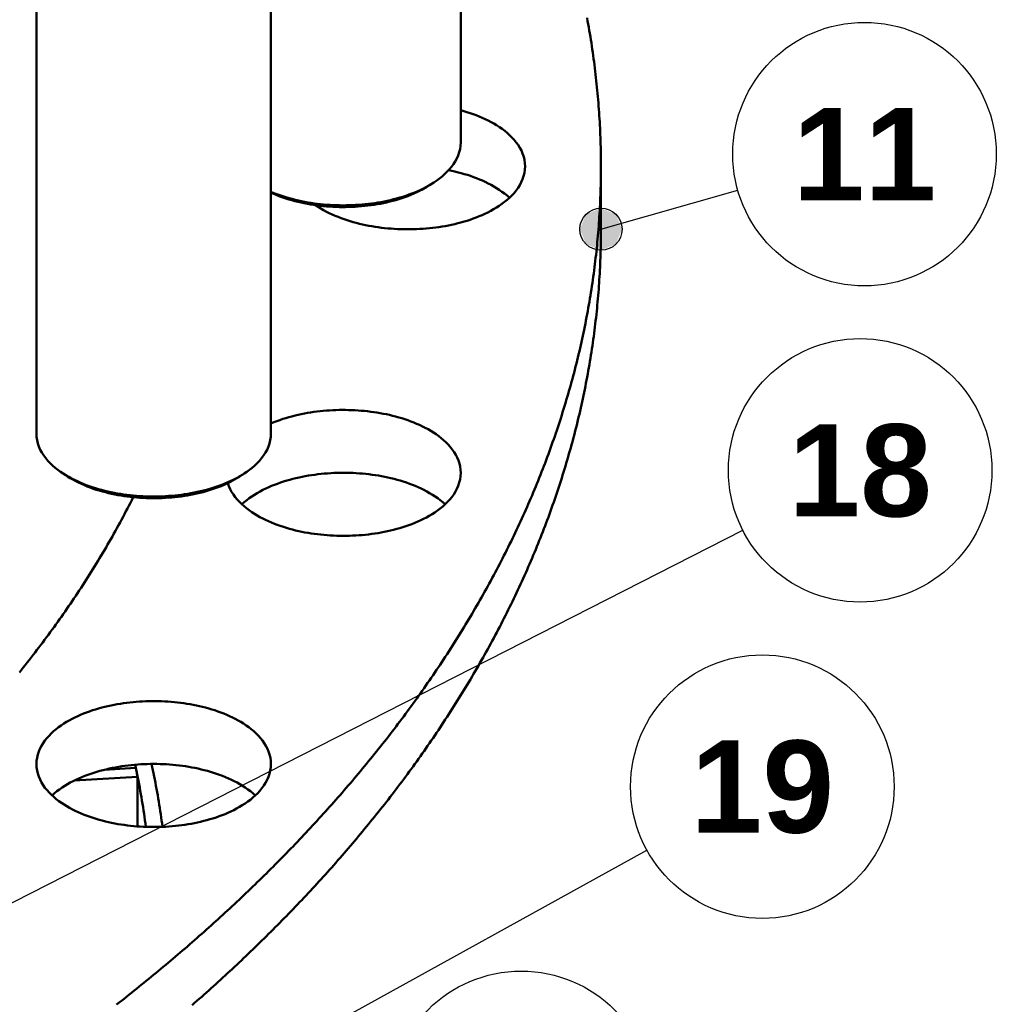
# Model space of a CAD drawing. Header units: millimetres. Extents: x 0 to 841, y 0 to 594.
# Tile 30 of 38: x 418 to 455, y 347 to 385. Entities that reach past the tile are written whole.
import ezdxf
from ezdxf.enums import TextEntityAlignment as Align

# ---------------------------------------------------------------- set-up
doc = ezdxf.new("R2010")
doc.units = ezdxf.units.MM
for name, color, linetype, lineweight in [('ACH', 7, 'CONTINUOUS', 13), ('COTA', 7, 'CONTINUOUS', 25), ('FINA', 7, 'CONTINUOUS', 25), ('TXT', 7, 'CONTINUOUS', 25), ('VIS', 7, 'CONTINUOUS', 50)]:
    doc.layers.add(name, color=color, linetype=linetype, lineweight=lineweight)
doc.styles.add('STDB', font='LiberationSans-Bold.ttf')

msp = doc.modelspace()

# ---------------------------------------------------------------- hatches: boundary and pattern name
at = {"layer": 'ACH'}
h = msp.add_hatch(color=7, dxfattribs=at)
h.dxf.hatch_style = 1
h.paths.add_polyline_path([(440.982, 376.62), (440.748, 377.186), (440.182, 377.42), (439.617, 377.186), (439.382, 376.62), (439.617, 376.055), (440.182, 375.82), (440.748, 376.055)])

# ---------------------------------------------------------------- linework, layer by layer
at = {"layer": 'COTA'}
for p, q in [((440.182, 376.62), (445.374, 378.1)), ((396.526, 340.199), (445.563, 365.199)), ((422.603, 342.398), (441.929, 353.055))]:
    msp.add_line(p, q, dxfattribs=at)
msp.add_circle((440.182, 376.62), 0.8, dxfattribs=at)
at = {"layer": 'FINA'}
for centre in [(450.182, 379.47), (450.018, 367.47), (446.307, 355.47), (437.157, 343.47)]:
    msp.add_circle(centre, 5, dxfattribs=at)
at = {"layer": 'VIS'}
for points in [[(434.863, 398.107), (434.863, 379.915)], [(418.764, 387.06), (418.764, 368.867)], [(427.662, 387.06), (427.662, 368.867)], [(440.182, 379.005), (440.182, 379.125), (440.181, 379.246), (440.18, 379.366), (440.178, 379.487), (440.176, 379.608), (440.174, 379.728), (440.17, 379.849), (440.167, 379.969), (440.163, 380.09), (440.158, 380.21), (440.153, 380.331), (440.148, 380.451), (440.142, 380.571), (440.135, 380.692), (440.128, 380.812), (440.121, 380.932), (440.113, 381.053), (440.104, 381.173), (440.095, 381.293), (440.086, 381.413), (440.076, 381.534), (440.066, 381.654), (440.055, 381.774), (440.044, 381.894), (440.032, 382.014), (440.02, 382.134), (440.007, 382.254), (439.994, 382.373), (439.98, 382.493), (439.966, 382.613), (439.952, 382.733), (439.937, 382.852), (439.921, 382.972), (439.905, 383.091), (439.889, 383.211), (439.872, 383.33), (439.854, 383.449), (439.836, 383.569), (439.818, 383.688), (439.799, 383.807), (439.78, 383.926), (439.76, 384.045), (439.74, 384.164), (439.72, 384.283), (439.699, 384.401), (439.677, 384.52), (439.655, 384.638)], [(434.863, 381.136), (434.982, 381.103), (435.1, 381.067), (435.218, 381.029), (435.334, 380.988), (435.45, 380.945), (435.565, 380.899), (435.679, 380.85), (435.791, 380.799), (435.902, 380.745), (436.012, 380.688), (436.12, 380.627), (436.226, 380.563), (436.33, 380.496), (436.431, 380.425), (436.53, 380.351), (436.625, 380.272), (436.717, 380.19), (436.805, 380.103), (436.889, 380.012), (436.967, 379.916), (437.039, 379.816), (437.105, 379.711), (437.162, 379.601), (437.211, 379.488), (437.251, 379.371), (437.28, 379.251), (437.297, 379.128), (437.303, 379.005)], [(433.845, 378.394), (433.951, 378.466), (434.053, 378.541), (434.153, 378.62), (434.248, 378.704), (434.34, 378.792), (434.427, 378.884), (434.509, 378.981), (434.585, 379.084), (434.653, 379.191), (434.714, 379.302), (434.766, 379.418), (434.807, 379.539), (434.838, 379.662), (434.856, 379.788), (434.863, 379.915)], [(421.805, 347.198), (421.9, 347.272), (421.994, 347.346), (422.088, 347.42), (422.183, 347.495), (422.277, 347.569), (422.37, 347.644), (422.464, 347.719), (422.558, 347.794), (422.651, 347.869), (422.744, 347.945), (422.838, 348.02), (422.931, 348.096), (423.024, 348.172), (423.117, 348.248), (423.209, 348.324), (423.302, 348.401), (423.394, 348.477), (423.486, 348.554), (423.579, 348.631), (423.671, 348.708), (423.762, 348.785), (423.854, 348.863), (423.946, 348.94), (424.037, 349.018), (424.129, 349.096), (424.22, 349.174), (424.311, 349.252), (424.402, 349.33), (424.492, 349.409), (424.583, 349.488), (424.674, 349.566), (424.764, 349.645), (424.854, 349.725), (424.944, 349.804), (425.034, 349.883), (425.124, 349.963), (425.213, 350.043), (425.303, 350.123), (425.392, 350.203), (425.481, 350.284), (425.57, 350.364), (425.659, 350.445), (425.748, 350.526), (425.836, 350.607), (425.925, 350.688), (426.013, 350.769), (426.101, 350.851), (426.189, 350.932), (426.277, 351.014), (426.364, 351.096), (426.452, 351.179), (426.539, 351.261), (426.626, 351.343), (426.713, 351.426), (426.8, 351.509), (426.886, 351.592), (426.973, 351.675), (427.059, 351.759), (427.145, 351.842), (427.231, 351.926), (427.317, 352.01), (427.403, 352.094), (427.488, 352.178), (427.573, 352.263), (427.658, 352.348), (427.743, 352.432), (427.828, 352.517), (427.913, 352.602), (427.997, 352.688), (428.081, 352.773), (428.165, 352.859), (428.249, 352.945), (428.333, 353.031), (428.416, 353.117), (428.5, 353.203), (428.583, 353.29), (428.666, 353.377), (428.748, 353.464), (428.831, 353.551), (428.913, 353.638), (428.996, 353.725), (429.078, 353.813), (429.159, 353.901), (429.241, 353.989), (429.322, 354.077), (429.404, 354.165), (429.485, 354.254), (429.566, 354.343), (429.646, 354.431), (429.727, 354.52), (429.807, 354.61), (429.887, 354.699), (429.967, 354.789), (430.046, 354.878), (430.126, 354.968), (430.205, 355.059), (430.284, 355.149), (430.363, 355.239), (430.442, 355.33), (430.52, 355.421), (430.598, 355.512), (430.676, 355.603), (430.754, 355.694), (430.832, 355.786), (430.909, 355.878), (430.986, 355.97), (431.063, 356.062), (431.14, 356.154), (431.216, 356.247), (431.292, 356.339), (431.368, 356.432), (431.444, 356.525), (431.52, 356.618), (431.595, 356.712), (431.67, 356.805), (431.745, 356.899), (431.82, 356.993), (431.894, 357.087), (431.969, 357.182), (432.043, 357.276), (432.116, 357.371), (432.19, 357.466), (432.263, 357.561), (432.336, 357.656), (432.409, 357.751), (432.481, 357.847), (432.554, 357.943), (432.626, 358.039), (432.698, 358.135), (432.769, 358.231), (432.84, 358.328), (432.912, 358.424), (432.982, 358.521), (433.053, 358.618), (433.123, 358.716), (433.193, 358.813), (433.263, 358.911), (433.333, 359.009), (433.402, 359.107), (433.471, 359.205), (433.54, 359.303), (433.608, 359.402), (433.676, 359.5), (433.744, 359.599), (433.812, 359.698), (433.88, 359.798), (433.947, 359.897), (434.014, 359.997), (434.08, 360.097), (434.147, 360.197), (434.213, 360.297), (434.278, 360.397), (434.344, 360.498), (434.409, 360.598), (434.474, 360.699), (434.539, 360.8), (434.603, 360.902), (434.667, 361.003), (434.731, 361.105), (434.795, 361.207), (434.858, 361.309), (434.921, 361.411), (434.983, 361.513), (435.046, 361.616), (435.108, 361.718), (435.17, 361.821), (435.231, 361.924), (435.292, 362.028), (435.353, 362.131), (435.414, 362.235), (435.474, 362.339), (435.534, 362.443), (435.593, 362.547), (435.653, 362.651), (435.712, 362.756), (435.77, 362.86), (435.829, 362.965), (435.887, 363.07), (435.944, 363.175), (436.002, 363.281), (436.059, 363.386), (436.116, 363.492), (436.172, 363.598), (436.228, 363.704), (436.284, 363.81), (436.34, 363.917), (436.395, 364.023), (436.449, 364.13), (436.504, 364.237), (436.558, 364.344), (436.612, 364.451), (436.665, 364.559), (436.718, 364.667), (436.771, 364.774), (436.824, 364.882), (436.876, 364.99), (436.927, 365.099), (436.979, 365.207), (437.03, 365.316), (437.08, 365.425), (437.131, 365.534), (437.181, 365.643), (437.23, 365.752), (437.279, 365.861), (437.328, 365.971), (437.377, 366.081), (437.425, 366.191), (437.473, 366.301), (437.52, 366.411), (437.567, 366.521), (437.614, 366.632), (437.66, 366.743), (437.706, 366.854), (437.752, 366.965), (437.797, 367.076), (437.842, 367.187), (437.886, 367.299), (437.93, 367.41), (437.974, 367.522), (438.017, 367.634), (438.06, 367.746), (438.103, 367.858), (438.145, 367.971), (438.187, 368.083), (438.228, 368.196), (438.269, 368.309), (438.309, 368.421), (438.35, 368.535), (438.389, 368.648), (438.429, 368.761), (438.468, 368.875), (438.506, 368.988), (438.544, 369.102), (438.582, 369.216), (438.62, 369.33), (438.657, 369.444), (438.693, 369.559), (438.729, 369.673), (438.765, 369.788), (438.8, 369.902), (438.835, 370.017), (438.869, 370.132), (438.904, 370.247), (438.937, 370.362), (438.97, 370.478), (439.003, 370.593), (439.035, 370.709), (439.067, 370.824), (439.099, 370.94), (439.13, 371.056), (439.161, 371.172), (439.191, 371.288), (439.221, 371.405), (439.25, 371.521), (439.279, 371.637), (439.307, 371.754), (439.335, 371.871), (439.363, 371.987), (439.39, 372.104), (439.417, 372.221), (439.443, 372.338), (439.469, 372.456), (439.494, 372.573), (439.519, 372.69), (439.544, 372.808), (439.568, 372.925), (439.592, 373.043), (439.615, 373.161), (439.637, 373.279), (439.66, 373.397), (439.682, 373.515), (439.703, 373.633), (439.724, 373.751), (439.744, 373.869), (439.764, 373.987), (439.784, 374.106), (439.803, 374.224), (439.821, 374.343), (439.84, 374.462), (439.857, 374.58), (439.875, 374.699), (439.891, 374.818), (439.908, 374.937), (439.923, 375.056), (439.939, 375.175), (439.954, 375.294), (439.968, 375.413), (439.982, 375.532), (439.996, 375.651), (440.009, 375.771), (440.021, 375.89), (440.033, 376.009), (440.045, 376.129), (440.056, 376.248), (440.067, 376.368), (440.077, 376.488), (440.087, 376.607), (440.096, 376.727), (440.105, 376.846), (440.113, 376.966), (440.121, 377.086), (440.129, 377.206), (440.135, 377.326), (440.142, 377.445), (440.148, 377.565), (440.153, 377.685), (440.158, 377.805), (440.163, 377.925), (440.167, 378.045), (440.171, 378.165), (440.174, 378.285), (440.176, 378.405), (440.178, 378.525), (440.18, 378.645), (440.181, 378.765), (440.182, 378.885), (440.182, 379.005)], [(434.405, 378.859), (434.524, 378.834), (434.643, 378.807), (434.762, 378.778), (434.88, 378.747), (434.997, 378.714), (435.114, 378.678), (435.23, 378.64), (435.345, 378.6), (435.459, 378.557), (435.572, 378.511), (435.684, 378.463), (435.795, 378.413), (435.905, 378.359), (436.013, 378.303), (436.119, 378.243), (436.224, 378.18), (436.326, 378.114), (436.427, 378.044), (436.524, 377.971), (436.619, 377.894), (436.71, 377.813)], [(437.303, 379.005), (437.297, 378.881), (437.28, 378.758), (437.25, 378.637), (437.21, 378.519), (437.161, 378.405), (437.102, 378.295), (437.036, 378.19), (436.963, 378.089), (436.884, 377.993), (436.8, 377.901), (436.711, 377.814), (436.619, 377.731), (436.522, 377.653), (436.423, 377.578), (436.321, 377.507), (436.216, 377.44), (436.109, 377.376), (436, 377.316)], [(440.182, 379.005), (440.182, 376.62)], [(427.662, 378.037), (427.775, 377.991), (427.888, 377.948), (428.002, 377.907), (428.117, 377.869), (428.233, 377.832), (428.35, 377.798), (428.467, 377.767), (428.585, 377.737), (428.703, 377.71), (428.822, 377.684), (428.941, 377.661), (429.06, 377.639), (429.18, 377.62), (429.3, 377.602), (429.421, 377.586), (429.541, 377.572), (429.662, 377.56), (429.783, 377.55), (429.904, 377.542), (430.025, 377.535), (430.147, 377.53), (430.268, 377.527), (430.389, 377.526), (430.511, 377.527), (430.632, 377.529), (430.754, 377.533), (430.875, 377.539), (430.996, 377.547), (431.117, 377.556), (431.238, 377.567), (431.359, 377.58), (431.479, 377.595), (431.599, 377.612), (431.719, 377.631), (431.839, 377.652), (431.958, 377.675), (432.077, 377.699), (432.195, 377.726), (432.313, 377.755), (432.431, 377.786), (432.548, 377.819), (432.664, 377.854), (432.779, 377.892), (432.894, 377.932), (433.007, 377.974), (433.12, 378.019), (433.232, 378.066), (433.343, 378.117), (433.452, 378.17), (433.559, 378.226)], [(427.662, 378.006), (427.773, 377.957), (427.885, 377.911), (427.998, 377.867), (428.111, 377.827), (428.226, 377.788), (428.341, 377.752), (428.458, 377.718), (428.574, 377.687), (428.692, 377.658), (428.81, 377.631), (428.928, 377.606), (429.047, 377.583), (429.166, 377.563), (429.285, 377.544), (429.405, 377.527), (429.525, 377.512), (429.645, 377.499), (429.766, 377.488), (429.886, 377.479), (430.007, 377.472), (430.128, 377.467), (430.249, 377.463), (430.37, 377.462), (430.491, 377.462), (430.612, 377.464), (430.733, 377.468), (430.853, 377.474), (430.974, 377.482), (431.095, 377.491), (431.215, 377.503), (431.335, 377.516), (431.455, 377.531), (431.575, 377.549), (431.694, 377.568), (431.813, 377.589), (431.932, 377.613), (432.05, 377.638), (432.168, 377.666), (432.285, 377.696), (432.402, 377.728), (432.518, 377.762), (432.633, 377.799), (432.747, 377.838), (432.861, 377.879), (432.973, 377.924), (433.085, 377.97), (433.195, 378.02), (433.304, 378.073), (433.411, 378.128)], [(433.411, 378.128), (433.458, 378.154), (433.504, 378.18), (433.549, 378.206), (433.595, 378.233), (433.639, 378.261), (433.684, 378.289)], [(433.559, 378.226), (433.608, 378.252), (433.656, 378.279), (433.704, 378.307), (433.752, 378.335), (433.799, 378.365), (433.845, 378.394)], [(433.684, 378.289), (433.845, 378.394)], [(433.684, 378.289), (433.697, 378.298), (433.71, 378.307), (433.723, 378.315), (433.736, 378.324), (433.749, 378.333), (433.762, 378.342)], [(436, 377.316), (435.892, 377.26), (435.783, 377.207), (435.672, 377.156), (435.561, 377.109), (435.448, 377.064), (435.334, 377.021), (435.219, 376.981), (435.103, 376.944), (434.987, 376.908), (434.87, 376.875), (434.752, 376.844), (434.634, 376.816), (434.516, 376.789), (434.397, 376.764), (434.277, 376.742), (434.157, 376.721), (434.037, 376.702), (433.917, 376.685), (433.796, 376.67), (433.675, 376.657), (433.554, 376.646), (433.433, 376.636), (433.312, 376.629), (433.19, 376.623), (433.069, 376.619), (432.947, 376.617), (432.826, 376.616), (432.704, 376.618), (432.583, 376.621), (432.461, 376.626), (432.34, 376.632), (432.218, 376.641), (432.097, 376.651), (431.976, 376.663), (431.856, 376.677), (431.735, 376.693), (431.615, 376.711), (431.495, 376.73), (431.375, 376.752), (431.256, 376.776), (431.137, 376.801), (431.019, 376.829), (430.901, 376.859), (430.783, 376.891), (430.667, 376.925), (430.551, 376.961), (430.436, 377), (430.321, 377.041), (430.208, 377.085), (430.095, 377.131), (429.984, 377.18), (429.874, 377.231), (429.765, 377.286), (429.658, 377.343), (429.553, 377.404), (429.449, 377.468), (429.348, 377.535)], [(424.674, 347.182), (424.764, 347.261), (424.854, 347.34), (424.944, 347.419), (425.034, 347.499), (425.124, 347.579), (425.213, 347.658), (425.303, 347.738), (425.392, 347.819), (425.481, 347.899), (425.57, 347.98), (425.659, 348.06), (425.748, 348.141), (425.836, 348.222), (425.925, 348.303), (426.013, 348.385), (426.101, 348.466), (426.189, 348.548), (426.277, 348.63), (426.364, 348.712), (426.452, 348.794), (426.539, 348.876), (426.626, 348.959), (426.713, 349.042), (426.8, 349.125), (426.886, 349.208), (426.973, 349.291), (427.059, 349.374), (427.145, 349.458), (427.231, 349.542), (427.317, 349.626), (427.403, 349.71), (427.488, 349.794), (427.573, 349.878), (427.658, 349.963), (427.743, 350.048), (427.828, 350.133), (427.913, 350.218), (427.997, 350.303), (428.081, 350.389), (428.165, 350.474), (428.249, 350.56), (428.333, 350.646), (428.416, 350.733), (428.5, 350.819), (428.583, 350.905), (428.666, 350.992), (428.748, 351.079), (428.831, 351.166), (428.913, 351.253), (428.996, 351.341), (429.078, 351.429), (429.159, 351.516), (429.241, 351.604), (429.322, 351.692), (429.404, 351.781), (429.485, 351.869), (429.566, 351.958), (429.646, 352.047), (429.727, 352.136), (429.807, 352.225), (429.887, 352.315), (429.967, 352.404), (430.046, 352.494), (430.126, 352.584), (430.205, 352.674), (430.284, 352.764), (430.363, 352.855), (430.442, 352.945), (430.52, 353.036), (430.598, 353.127), (430.676, 353.219), (430.754, 353.31), (430.832, 353.402), (430.909, 353.493), (430.986, 353.585), (431.063, 353.677), (431.14, 353.77), (431.216, 353.862), (431.292, 353.955), (431.368, 354.048), (431.444, 354.141), (431.52, 354.234), (431.595, 354.327), (431.67, 354.421), (431.745, 354.515), (431.82, 354.609), (431.894, 354.703), (431.969, 354.797), (432.043, 354.892), (432.116, 354.986), (432.19, 355.081), (432.263, 355.176), (432.336, 355.271), (432.409, 355.367), (432.481, 355.462), (432.554, 355.558), (432.626, 355.654), (432.698, 355.75), (432.769, 355.847), (432.84, 355.943), (432.912, 356.04), (432.982, 356.137), (433.053, 356.234), (433.123, 356.331), (433.193, 356.429), (433.263, 356.526), (433.333, 356.624), (433.402, 356.722), (433.471, 356.82), (433.54, 356.919), (433.608, 357.017), (433.676, 357.116), (433.744, 357.215), (433.812, 357.314), (433.88, 357.413), (433.947, 357.513), (434.014, 357.612), (434.08, 357.712), (434.147, 357.812), (434.213, 357.912), (434.278, 358.013), (434.344, 358.113), (434.409, 358.214), (434.474, 358.315), (434.539, 358.416), (434.603, 358.517), (434.667, 358.619), (434.731, 358.72), (434.795, 358.822), (434.858, 358.924), (434.921, 359.026), (434.983, 359.129), (435.046, 359.231), (435.108, 359.334), (435.17, 359.437), (435.231, 359.54), (435.292, 359.643), (435.353, 359.747), (435.414, 359.85), (435.474, 359.954), (435.534, 360.058), (435.593, 360.162), (435.653, 360.267), (435.712, 360.371), (435.77, 360.476), (435.829, 360.581), (435.887, 360.686), (435.944, 360.791), (436.002, 360.896), (436.059, 361.002), (436.116, 361.108), (436.172, 361.213), (436.228, 361.32), (436.284, 361.426), (436.34, 361.532), (436.395, 361.639), (436.449, 361.746), (436.504, 361.853), (436.558, 361.96), (436.612, 362.067), (436.665, 362.174), (436.718, 362.282), (436.771, 362.39), (436.824, 362.498), (436.876, 362.606), (436.927, 362.714), (436.979, 362.823), (437.03, 362.931), (437.08, 363.04), (437.131, 363.149), (437.181, 363.258), (437.23, 363.367), (437.279, 363.477), (437.328, 363.586), (437.377, 363.696), (437.425, 363.806), (437.473, 363.916), (437.52, 364.026), (437.567, 364.137), (437.614, 364.247), (437.66, 364.358), (437.706, 364.469), (437.752, 364.58), (437.797, 364.691), (437.842, 364.803), (437.886, 364.914), (437.93, 365.026), (437.974, 365.137), (438.017, 365.249), (438.06, 365.361), (438.103, 365.474), (438.145, 365.586), (438.187, 365.699), (438.228, 365.811), (438.269, 365.924), (438.309, 366.037), (438.35, 366.15), (438.389, 366.263), (438.429, 366.377), (438.468, 366.49), (438.506, 366.604), (438.544, 366.718), (438.582, 366.832), (438.62, 366.946), (438.657, 367.06), (438.693, 367.174), (438.729, 367.289), (438.765, 367.403), (438.8, 367.518), (438.835, 367.633), (438.869, 367.748), (438.904, 367.863), (438.937, 367.978), (438.97, 368.093), (439.003, 368.209), (439.035, 368.324), (439.067, 368.44), (439.099, 368.556), (439.13, 368.672), (439.161, 368.788), (439.191, 368.904), (439.221, 369.02), (439.25, 369.136), (439.279, 369.253), (439.307, 369.369), (439.335, 369.486), (439.363, 369.603), (439.39, 369.72), (439.417, 369.837), (439.443, 369.954), (439.469, 370.071), (439.494, 370.188), (439.519, 370.306), (439.544, 370.423), (439.568, 370.541), (439.592, 370.659), (439.615, 370.776), (439.637, 370.894), (439.66, 371.012), (439.682, 371.13), (439.703, 371.248), (439.724, 371.366), (439.744, 371.485), (439.764, 371.603), (439.784, 371.721), (439.803, 371.84), (439.821, 371.958), (439.84, 372.077), (439.857, 372.196), (439.875, 372.315), (439.891, 372.433), (439.908, 372.552), (439.923, 372.671), (439.939, 372.79), (439.954, 372.909), (439.968, 373.028), (439.982, 373.148), (439.996, 373.267), (440.009, 373.386), (440.021, 373.506), (440.033, 373.625), (440.045, 373.744), (440.056, 373.864), (440.067, 373.983), (440.077, 374.103), (440.087, 374.223), (440.096, 374.342), (440.105, 374.462), (440.113, 374.582), (440.121, 374.701), (440.129, 374.821), (440.135, 374.941), (440.142, 375.061), (440.148, 375.181), (440.153, 375.301), (440.158, 375.421), (440.163, 375.54), (440.167, 375.66), (440.171, 375.78), (440.174, 375.9), (440.176, 376.02), (440.178, 376.14), (440.18, 376.26), (440.181, 376.38), (440.182, 376.5), (440.182, 376.62)], [(427.662, 369.251), (427.774, 369.297), (427.886, 369.34), (428, 369.38), (428.114, 369.419), (428.229, 369.455), (428.344, 369.488), (428.46, 369.52), (428.577, 369.55), (428.694, 369.577), (428.812, 369.602), (428.93, 369.626), (429.049, 369.647), (429.168, 369.667), (429.287, 369.685), (429.406, 369.7), (429.526, 369.714), (429.645, 369.727), (429.765, 369.737), (429.886, 369.746), (430.006, 369.752), (430.126, 369.758), (430.247, 369.761), (430.367, 369.762), (430.487, 369.762), (430.608, 369.76), (430.728, 369.757), (430.848, 369.751), (430.969, 369.744), (431.089, 369.735), (431.209, 369.724), (431.328, 369.711), (431.448, 369.697), (431.567, 369.681), (431.686, 369.663), (431.805, 369.643), (431.924, 369.621), (432.042, 369.597), (432.159, 369.571), (432.276, 369.543), (432.393, 369.513), (432.509, 369.481), (432.624, 369.447), (432.739, 369.41), (432.853, 369.371), (432.966, 369.33), (433.079, 369.287), (433.19, 369.24), (433.3, 369.192), (433.409, 369.14), (433.516, 369.086), (433.622, 369.029), (433.726, 368.968), (433.829, 368.905), (433.929, 368.838), (434.027, 368.768), (434.122, 368.694), (434.214, 368.616), (434.302, 368.534), (434.387, 368.449), (434.467, 368.359), (434.542, 368.264), (434.611, 368.166), (434.673, 368.063), (434.728, 367.956), (434.775, 367.845), (434.813, 367.731), (434.84, 367.613), (434.857, 367.494), (434.863, 367.374)], [(418.764, 368.867), (418.771, 368.74), (418.789, 368.614), (418.82, 368.491), (418.861, 368.371), (418.913, 368.255), (418.974, 368.143), (419.042, 368.036), (419.118, 367.934), (419.2, 367.836), (419.287, 367.744), (419.378, 367.656), (419.474, 367.572), (419.574, 367.493), (419.676, 367.418), (419.782, 367.347)], [(426.645, 367.347), (426.75, 367.418), (426.853, 367.493), (426.952, 367.572), (427.048, 367.656), (427.14, 367.744), (427.227, 367.836), (427.309, 367.934), (427.384, 368.036), (427.453, 368.143), (427.514, 368.255), (427.565, 368.371), (427.607, 368.491), (427.637, 368.614), (427.656, 368.74), (427.662, 368.867)], [(419.782, 367.347), (419.885, 367.282), (419.99, 367.22), (420.098, 367.162), (420.206, 367.106), (420.317, 367.054), (420.428, 367.004), (420.541, 366.957), (420.655, 366.913), (420.77, 366.871), (420.885, 366.831), (421.002, 366.794), (421.119, 366.76), (421.236, 366.727), (421.355, 366.697), (421.473, 366.668), (421.593, 366.642), (421.713, 366.618), (421.833, 366.596), (421.953, 366.576), (422.074, 366.558), (422.195, 366.542), (422.316, 366.527), (422.438, 366.515), (422.559, 366.504), (422.681, 366.495), (422.803, 366.488), (422.925, 366.483), (423.047, 366.48), (423.169, 366.478), (423.292, 366.479), (423.414, 366.481), (423.536, 366.484), (423.658, 366.49), (423.78, 366.498), (423.901, 366.507), (424.023, 366.518), (424.144, 366.531), (424.266, 366.546), (424.387, 366.563), (424.507, 366.581), (424.628, 366.602), (424.748, 366.625), (424.867, 366.649), (424.987, 366.676), (425.105, 366.705), (425.223, 366.736), (425.341, 366.769), (425.458, 366.804), (425.574, 366.842), (425.689, 366.882), (425.804, 366.925), (425.917, 366.97), (426.03, 367.018), (426.141, 367.068), (426.251, 367.122), (426.359, 367.178)], [(419.943, 367.242), (419.782, 367.347)], [(419.865, 367.294), (419.878, 367.285), (419.891, 367.276), (419.904, 367.268), (419.917, 367.259), (419.93, 367.25), (419.943, 367.242)], [(426.359, 367.178), (426.408, 367.204), (426.456, 367.231), (426.504, 367.259), (426.551, 367.288), (426.598, 367.317), (426.645, 367.347)], [(426.484, 367.242), (426.645, 367.347)], [(426.484, 367.242), (426.497, 367.25), (426.51, 367.259), (426.523, 367.268), (426.536, 367.276), (426.549, 367.285), (426.562, 367.294)], [(426.558, 366.182), (426.649, 366.262), (426.743, 366.339), (426.84, 366.412), (426.939, 366.481), (427.041, 366.547), (427.145, 366.61), (427.25, 366.669), (427.358, 366.725), (427.467, 366.779), (427.577, 366.829), (427.688, 366.877), (427.801, 366.923), (427.914, 366.965), (428.028, 367.006), (428.143, 367.044), (428.259, 367.079), (428.376, 367.113), (428.493, 367.144), (428.611, 367.173), (428.729, 367.2), (428.848, 367.225), (428.967, 367.248), (429.086, 367.269), (429.206, 367.288), (429.326, 367.305), (429.446, 367.321), (429.566, 367.334), (429.687, 367.346), (429.808, 367.356), (429.929, 367.364), (430.05, 367.37), (430.171, 367.374), (430.292, 367.377), (430.414, 367.378), (430.535, 367.377), (430.656, 367.374), (430.777, 367.37), (430.898, 367.364), (431.019, 367.356), (431.14, 367.346), (431.261, 367.334), (431.381, 367.321), (431.501, 367.305), (431.621, 367.288), (431.741, 367.269), (431.861, 367.248), (431.98, 367.225), (432.098, 367.2), (432.216, 367.173), (432.334, 367.144), (432.451, 367.113), (432.568, 367.079), (432.684, 367.044), (432.799, 367.006), (432.913, 366.965), (433.027, 366.923), (433.139, 366.877), (433.25, 366.829), (433.361, 366.779), (433.469, 366.725), (433.577, 366.669), (433.682, 366.61), (433.786, 366.547), (433.888, 366.481), (433.988, 366.412), (434.084, 366.339), (434.178, 366.262), (434.269, 366.182)], [(434.863, 367.374), (434.857, 367.25), (434.839, 367.127), (434.809, 367.006), (434.77, 366.888), (434.72, 366.774), (434.662, 366.664), (434.595, 366.559), (434.523, 366.458), (434.444, 366.362), (434.359, 366.27), (434.271, 366.183), (434.178, 366.101), (434.081, 366.022), (433.982, 365.947), (433.88, 365.876), (433.775, 365.809), (433.668, 365.745), (433.559, 365.685)], [(419.943, 367.242), (420.045, 367.178), (420.15, 367.117), (420.256, 367.059), (420.363, 367.005), (420.473, 366.954), (420.583, 366.905), (420.695, 366.859), (420.808, 366.816), (420.921, 366.775), (421.036, 366.737), (421.151, 366.701), (421.267, 366.668), (421.384, 366.637), (421.501, 366.608), (421.618, 366.581), (421.737, 366.557), (421.855, 366.534), (421.974, 366.513), (422.093, 366.495), (422.213, 366.478), (422.333, 366.464), (422.453, 366.451), (422.573, 366.44), (422.693, 366.431), (422.814, 366.424), (422.934, 366.419), (423.055, 366.416), (423.176, 366.414), (423.296, 366.414), (423.417, 366.417), (423.538, 366.421), (423.658, 366.427), (423.779, 366.434), (423.899, 366.444), (424.019, 366.455), (424.139, 366.469), (424.259, 366.484), (424.378, 366.502), (424.497, 366.521), (424.616, 366.542), (424.735, 366.566), (424.853, 366.591), (424.97, 366.619), (425.087, 366.648), (425.204, 366.68), (425.319, 366.715), (425.434, 366.751), (425.548, 366.79), (425.662, 366.832), (425.774, 366.876), (425.885, 366.923), (425.995, 366.973), (426.104, 367.025), (426.211, 367.081)], [(433.559, 365.685), (433.452, 365.629), (433.343, 365.576), (433.233, 365.526), (433.122, 365.479), (433.009, 365.434), (432.896, 365.392), (432.781, 365.352), (432.666, 365.314), (432.551, 365.279), (432.434, 365.246), (432.317, 365.215), (432.199, 365.186), (432.081, 365.159), (431.963, 365.135), (431.844, 365.112), (431.725, 365.091), (431.605, 365.072), (431.485, 365.056), (431.365, 365.04), (431.245, 365.027), (431.124, 365.016), (431.004, 365.006), (430.883, 364.999), (430.762, 364.993), (430.641, 364.988), (430.52, 364.986), (430.399, 364.985), (430.278, 364.986), (430.157, 364.989), (430.036, 364.994), (429.915, 365), (429.794, 365.008), (429.674, 365.018), (429.553, 365.03), (429.433, 365.044), (429.313, 365.059), (429.193, 365.077), (429.073, 365.096), (428.954, 365.117), (428.835, 365.141), (428.717, 365.166), (428.599, 365.193), (428.482, 365.222), (428.365, 365.254), (428.248, 365.287), (428.133, 365.323), (428.018, 365.361), (427.904, 365.402), (427.791, 365.445), (427.678, 365.49), (427.567, 365.538), (427.457, 365.589), (427.349, 365.642), (427.242, 365.699), (427.136, 365.758), (427.033, 365.821), (426.931, 365.887), (426.832, 365.957), (426.736, 366.03), (426.642, 366.107), (426.552, 366.187), (426.466, 366.272), (426.384, 366.361), (426.307, 366.455), (426.236, 366.553), (426.171, 366.655), (426.113, 366.761), (426.064, 366.872), (426.024, 366.986)], [(426.211, 367.081), (426.258, 367.106), (426.303, 367.132), (426.349, 367.158), (426.394, 367.185), (426.439, 367.213), (426.484, 367.242)], [(418.117, 359.802), (418.193, 359.896), (418.268, 359.99), (418.343, 360.084), (418.417, 360.179), (418.492, 360.274), (418.566, 360.368), (418.64, 360.464), (418.713, 360.559), (418.786, 360.654), (418.859, 360.75), (418.932, 360.846), (419.004, 360.942), (419.077, 361.039), (419.148, 361.135), (419.22, 361.232), (419.291, 361.329), (419.362, 361.427), (419.433, 361.524), (419.503, 361.622), (419.573, 361.72), (419.643, 361.818), (419.712, 361.916), (419.782, 362.015), (419.85, 362.113), (419.919, 362.212), (419.987, 362.312), (420.055, 362.411), (420.123, 362.511), (420.19, 362.61), (420.257, 362.71), (420.323, 362.811), (420.39, 362.911), (420.456, 363.012), (420.521, 363.113), (420.587, 363.214), (420.652, 363.315), (420.716, 363.417), (420.781, 363.518), (420.845, 363.62), (420.908, 363.723), (420.972, 363.825), (421.035, 363.928), (421.097, 364.03), (421.16, 364.133), (421.222, 364.237), (421.283, 364.34), (421.344, 364.444), (421.405, 364.548), (421.466, 364.652), (421.526, 364.756), (421.586, 364.86), (421.645, 364.965), (421.704, 365.07), (421.763, 365.175), (421.821, 365.281), (421.879, 365.386), (421.937, 365.492), (421.994, 365.598), (422.051, 365.704), (422.107, 365.81), (422.163, 365.917), (422.219, 366.023), (422.274, 366.13), (422.329, 366.237), (422.384, 366.345), (422.438, 366.452)], [(418.117, 359.802), (418.193, 359.896), (418.268, 359.99), (418.343, 360.084), (418.417, 360.179), (418.492, 360.274), (418.566, 360.368), (418.64, 360.464), (418.713, 360.559), (418.786, 360.654), (418.859, 360.75), (418.932, 360.846), (419.004, 360.942), (419.077, 361.039), (419.148, 361.135), (419.22, 361.232), (419.291, 361.329), (419.362, 361.427), (419.433, 361.524), (419.503, 361.622), (419.573, 361.72), (419.643, 361.818), (419.712, 361.916), (419.782, 362.015), (419.85, 362.113), (419.919, 362.212), (419.987, 362.312), (420.055, 362.411), (420.123, 362.511), (420.19, 362.61), (420.257, 362.71), (420.323, 362.811), (420.39, 362.911), (420.456, 363.012), (420.521, 363.113), (420.587, 363.214), (420.652, 363.315), (420.716, 363.417), (420.781, 363.518), (420.845, 363.62), (420.908, 363.723), (420.972, 363.825), (421.035, 363.928), (421.097, 364.03), (421.16, 364.133), (421.222, 364.237), (421.283, 364.34), (421.344, 364.444), (421.405, 364.548), (421.466, 364.652), (421.526, 364.756), (421.586, 364.86), (421.645, 364.965), (421.704, 365.07), (421.763, 365.175), (421.821, 365.281), (421.879, 365.386), (421.937, 365.492), (421.994, 365.598), (422.051, 365.704), (422.107, 365.81), (422.163, 365.917), (422.219, 366.023), (422.274, 366.13), (422.329, 366.237), (422.384, 366.345), (422.438, 366.452)], [(418.764, 356.326), (418.77, 356.447), (418.787, 356.566), (418.814, 356.684), (418.852, 356.798), (418.899, 356.909), (418.954, 357.017), (419.017, 357.12), (419.087, 357.219), (419.162, 357.313), (419.242, 357.403), (419.327, 357.489), (419.416, 357.571), (419.508, 357.648), (419.604, 357.722), (419.702, 357.793), (419.802, 357.86), (419.905, 357.923), (420.009, 357.983), (420.116, 358.041), (420.223, 358.095), (420.333, 358.146), (420.443, 358.195), (420.555, 358.241), (420.667, 358.285), (420.781, 358.326), (420.895, 358.365), (421.01, 358.401), (421.126, 358.436), (421.242, 358.468), (421.359, 358.497), (421.477, 358.525), (421.595, 358.551), (421.713, 358.575), (421.832, 358.597), (421.951, 358.617), (422.07, 358.635), (422.19, 358.651), (422.31, 358.665), (422.43, 358.677), (422.55, 358.688), (422.67, 358.697), (422.791, 358.704), (422.912, 358.709), (423.032, 358.713), (423.153, 358.715), (423.274, 358.715), (423.394, 358.713), (423.515, 358.709), (423.636, 358.704), (423.756, 358.697), (423.877, 358.688), (423.997, 358.677), (424.117, 358.665), (424.237, 358.651), (424.356, 358.635), (424.476, 358.617), (424.595, 358.597), (424.714, 358.575), (424.832, 358.551), (424.95, 358.525), (425.067, 358.497), (425.184, 358.468), (425.301, 358.436), (425.416, 358.401), (425.532, 358.365), (425.646, 358.326), (425.759, 358.285), (425.872, 358.241), (425.984, 358.195), (426.094, 358.146), (426.203, 358.095), (426.311, 358.041), (426.417, 357.983), (426.522, 357.923), (426.624, 357.86), (426.725, 357.793), (426.823, 357.722), (426.918, 357.648), (427.011, 357.571), (427.1, 357.489), (427.184, 357.403), (427.265, 357.313), (427.34, 357.219), (427.409, 357.12), (427.472, 357.017), (427.528, 356.909), (427.575, 356.798), (427.612, 356.684), (427.64, 356.566), (427.657, 356.447), (427.662, 356.326)], [(426.359, 354.637), (426.251, 354.581), (426.142, 354.528), (426.032, 354.478), (425.92, 354.43), (425.807, 354.385), (425.693, 354.343), (425.578, 354.303), (425.463, 354.265), (425.347, 354.23), (425.23, 354.197), (425.112, 354.166), (424.994, 354.137), (424.876, 354.11), (424.757, 354.086), (424.637, 354.063), (424.518, 354.042), (424.398, 354.024), (424.277, 354.007), (424.157, 353.992), (424.036, 353.979), (423.915, 353.967), (423.794, 353.958), (423.673, 353.95), (423.551, 353.944), (423.43, 353.94), (423.309, 353.938), (423.187, 353.938), (423.066, 353.939), (422.944, 353.942), (422.823, 353.947), (422.701, 353.953), (422.58, 353.962), (422.459, 353.972), (422.338, 353.984), (422.218, 353.998), (422.097, 354.014), (421.977, 354.032), (421.857, 354.051), (421.738, 354.073), (421.618, 354.096), (421.5, 354.122), (421.381, 354.149), (421.264, 354.179), (421.146, 354.211), (421.03, 354.245), (420.914, 354.281), (420.799, 354.32), (420.684, 354.361), (420.571, 354.404), (420.458, 354.45), (420.347, 354.499), (420.237, 354.551), (420.128, 354.605), (420.021, 354.662), (419.916, 354.723), (419.812, 354.786), (419.711, 354.853), (419.612, 354.924), (419.516, 354.998), (419.423, 355.076), (419.333, 355.158), (419.247, 355.244), (419.166, 355.334), (419.09, 355.429), (419.02, 355.528), (418.957, 355.631), (418.901, 355.739), (418.853, 355.851), (418.815, 355.966), (418.787, 356.085), (418.77, 356.205), (418.764, 356.326)], [(419.358, 355.134), (419.449, 355.215), (419.543, 355.291), (419.639, 355.364), (419.739, 355.433), (419.841, 355.499), (419.944, 355.562), (420.05, 355.621), (420.157, 355.678), (420.266, 355.731), (420.376, 355.782), (420.488, 355.83), (420.6, 355.875), (420.714, 355.918), (420.828, 355.958), (420.943, 355.996), (421.059, 356.032), (421.176, 356.065), (421.293, 356.096), (421.41, 356.125), (421.529, 356.152), (421.647, 356.177), (421.766, 356.2), (421.886, 356.221), (422.005, 356.241), (422.125, 356.258), (422.246, 356.273), (422.366, 356.287), (422.487, 356.298), (422.608, 356.308), (422.729, 356.316), (422.85, 356.322), (422.971, 356.327), (423.092, 356.329), (423.213, 356.33), (423.335, 356.329), (423.456, 356.327), (423.577, 356.322), (423.698, 356.316), (423.819, 356.308), (423.94, 356.298), (424.06, 356.287), (424.181, 356.273), (424.301, 356.258), (424.421, 356.241), (424.541, 356.221), (424.66, 356.2), (424.779, 356.177), (424.898, 356.152), (425.016, 356.125), (425.134, 356.096), (425.251, 356.065), (425.368, 356.032), (425.483, 355.996), (425.599, 355.958), (425.713, 355.918), (425.826, 355.875), (425.939, 355.83), (426.05, 355.782), (426.16, 355.731), (426.269, 355.678), (426.377, 355.621), (426.482, 355.562), (426.586, 355.499), (426.688, 355.433), (426.787, 355.364), (426.884, 355.291), (426.978, 355.215), (427.068, 355.134)], [(421.331, 356.106), (422.532, 356.179)], [(422.916, 353.943), (422.9, 354.068), (422.883, 354.193), (422.866, 354.317), (422.848, 354.442), (422.829, 354.567), (422.81, 354.691), (422.79, 354.815), (422.77, 354.94), (422.749, 355.064), (422.727, 355.188), (422.705, 355.312), (422.682, 355.436), (422.659, 355.56), (422.635, 355.683), (422.61, 355.807), (422.585, 355.93), (422.559, 356.054), (422.533, 356.177), (422.506, 356.3)], [(422.603, 355.843), (422.591, 355.899), (422.58, 355.955), (422.568, 356.011), (422.556, 356.067), (422.544, 356.123), (422.532, 356.179)], [(423.546, 353.944), (423.53, 354.064), (423.514, 354.184), (423.498, 354.304), (423.48, 354.424), (423.463, 354.544), (423.445, 354.664), (423.426, 354.783), (423.406, 354.903), (423.387, 355.022), (423.366, 355.142), (423.345, 355.261), (423.324, 355.38), (423.301, 355.499), (423.279, 355.618), (423.256, 355.737), (423.232, 355.856), (423.208, 355.975), (423.183, 356.093), (423.158, 356.212), (423.132, 356.33)], [(427.662, 356.326), (427.656, 356.202), (427.638, 356.079), (427.609, 355.958), (427.569, 355.84), (427.52, 355.726), (427.461, 355.616), (427.395, 355.511), (427.322, 355.41), (427.243, 355.314), (427.159, 355.223), (427.07, 355.136), (426.977, 355.053), (426.881, 354.974), (426.782, 354.899), (426.679, 354.829), (426.575, 354.761), (426.468, 354.698), (426.359, 354.637)], [(420.198, 355.698), (422.603, 355.843)], [(422.603, 355.843), (422.603, 353.96)]]:
    msp.add_lwpolyline(points, dxfattribs=at)

# ---------------------------------------------------------------- texts
at = {"layer": 'TXT', "style": 'STDB'}
for s, p in [('11', (450.182, 379.47)), ('18', (450.018, 367.47)), ('19', (446.307, 355.47))]:
    msp.add_text(s, height=3.5, dxfattribs=at).set_placement(p, align=Align.MIDDLE_CENTER)

doc.saveas('drawing.dxf')
